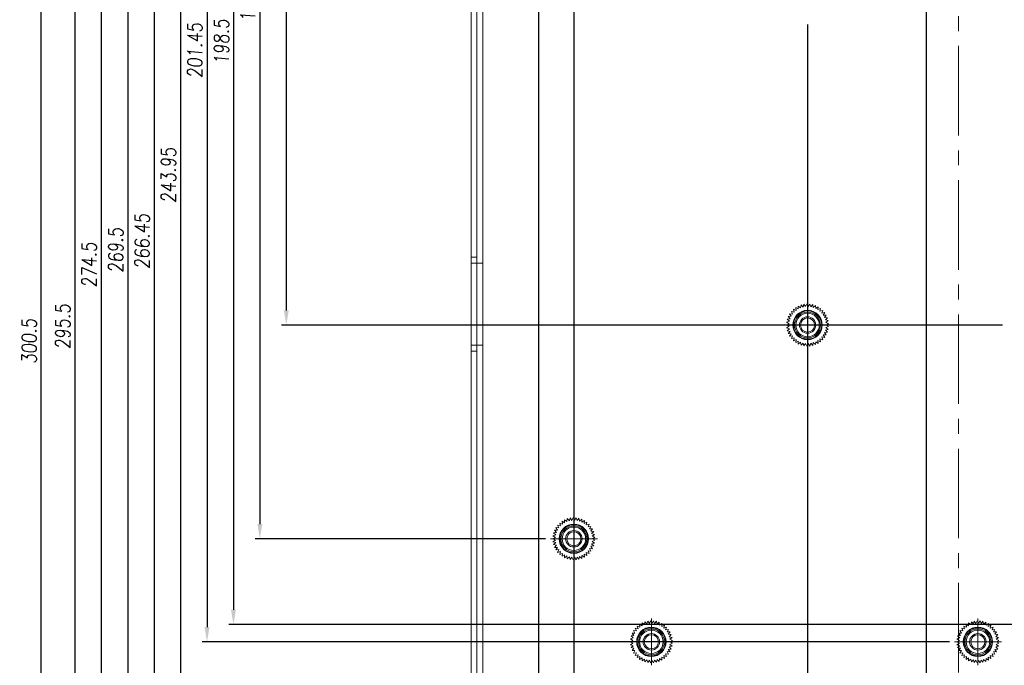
# Model space of a CAD drawing. Header units: millimetres. Extents: x 4065 to 8083, y -652 to 5416.
# Tile 104 of 256: x 4820 to 4988, y 2919 to 3029. Entities that reach past the tile are written whole.
import ezdxf

# ---------------------------------------------------------------- set-up
doc = ezdxf.new("R2010")
doc.units = ezdxf.units.MM
doc.header["$LTSCALE"] = 0.8
doc.header["$PDMODE"] = 3
doc.header["$PDSIZE"] = 0.3125
for name, pattern in [('CENTER', [50.8, 31.75, -6.35, 6.35, -6.35]), ('CENTER2', [28.575, 19.05, -3.175, 3.175, -3.175]), ('HIDDEN', [9.525, 6.35, -3.175])]:
    doc.linetypes.add(name, pattern=pattern)
doc.layers.get('0').update_dxf_attribs({"linetype": 'CONTINUOUS', "lineweight": 0})
doc.layers.get('Defpoints').update_dxf_attribs({"linetype": 'CONTINUOUS', "lineweight": 0})
for name, color, linetype, lineweight in [('1', 2, 'CENTER', 0), ('2', 3, 'CONTINUOUS', 0), ('3', 5, 'HIDDEN', 0), ('4', 1, 'CENTER2', 9), ('M3-4', 6, 'CONTINUOUS', 0)]:
    doc.layers.add(name, color=color, linetype=linetype, lineweight=lineweight)
doc.styles.get("Standard").update_dxf_attribs({"font": 'romans.shx', "width": 0.8, "oblique": 5, "bigfont": 'whgtxt.shx'})
doc.dimstyles.get("Standard").update_dxf_attribs({"dimtxt": 2.5, "dimasz": 2.5, "dimexe": 0.8, "dimexo": 0.8, "dimgap": 0.8, "dimtad": 1, "dimdsep": 46, "dimtxsty": 'Standard', "dimcen": 0, "dimclrd": 3, "dimclre": 3, "dimclrt": 3, "dimazin": 0, "dimtp": 0.001, "dimtm": 0.001, "dimtfac": 1, "dimtmove": 0, "dimatfit": 3, "dimfxl": 0, "dimtolj": 1, "dimarcsym": 0})

# ---------------------------------------------------------------- blocks, each defined once
blk = doc.blocks.new('X')
at = {"layer": '1'}
for p, q in [((5251.84, 13719.59), (5251.84, 13727.59)), ((5247.84, 13723.59), (5255.84, 13723.59))]:
    blk.add_line(p, q, dxfattribs=at)
blk = doc.blocks.new('*D818')
at = {"layer": '2', "color": 3, "lineweight": -2}
for p, q in [((4886.19, 3124.78), (4864.73, 3124.78)), ((4865.53, 3122.28), (4865.53, 2979.78)), ((4987.49, 2977.28), (4864.73, 2977.28))]:
    blk.add_line(p, q, dxfattribs=at)
at = {"layer": '2', "color": 3}
for points in [[(4865.11, 3122.28), (4865.95, 3122.28), (4865.53, 3124.78)], [(4865.11, 2979.78), (4865.95, 2979.78), (4865.53, 2977.28)]]:
    blk.add_solid(points, dxfattribs=at)
at = {"layer": 'Defpoints', "color": 0}
for p in [(4886.99, 3124.78), (4865.53, 2977.28), (4988.29, 2977.28)]:
    blk.add_point(p, dxfattribs=at)
at = {"layer": '2', "color": 3, "insert": (4863.48, 3051.03), "char_height": 2.5, "attachment_point": 5, "rotation": 90}
blk.add_mtext('\\A1;147.5', dxfattribs=at)
blk = doc.blocks.new('*D819')
at = {"layer": '2', "color": 3, "lineweight": -2}
for p, q in [((4886.19, 3124.78), (4860.23, 3124.78)), ((4861.03, 3122.28), (4861.03, 2943.38)), ((4909.69, 2940.88), (4860.23, 2940.88))]:
    blk.add_line(p, q, dxfattribs=at)
at = {"layer": '2', "color": 3}
for points in [[(4860.61, 3122.28), (4861.45, 3122.28), (4861.03, 3124.78)], [(4860.61, 2943.38), (4861.45, 2943.38), (4861.03, 2940.88)]]:
    blk.add_solid(points, dxfattribs=at)
at = {"layer": 'Defpoints', "color": 0}
for p in [(4886.99, 3124.78), (4861.03, 2940.88), (4910.49, 2940.88)]:
    blk.add_point(p, dxfattribs=at)
at = {"layer": '2', "color": 3, "insert": (4858.98, 3032.83), "char_height": 2.5, "attachment_point": 5, "rotation": 90}
blk.add_mtext('\\A1;183.9', dxfattribs=at)
blk = doc.blocks.new('*D820')
at = {"layer": '2', "color": 3, "lineweight": -2}
for p, q in [((4886.19, 3124.78), (4855.73, 3124.78)), ((4856.53, 3122.28), (4856.53, 2928.78)), ((5039.69, 2926.28), (4855.73, 2926.28))]:
    blk.add_line(p, q, dxfattribs=at)
at = {"layer": '2', "color": 3}
for points in [[(4856.11, 3122.28), (4856.95, 3122.28), (4856.53, 3124.78)], [(4856.11, 2928.78), (4856.95, 2928.78), (4856.53, 2926.28)]]:
    blk.add_solid(points, dxfattribs=at)
at = {"layer": 'Defpoints', "color": 0}
for p in [(4886.99, 3124.78), (4856.53, 2926.28), (5040.49, 2926.28)]:
    blk.add_point(p, dxfattribs=at)
at = {"layer": '2', "color": 3, "insert": (4854.48, 3025.53), "char_height": 2.5, "attachment_point": 5, "rotation": 90}
blk.add_mtext('\\A1;198.5', dxfattribs=at)
blk = doc.blocks.new('*D821')
at = {"layer": '2', "color": 3, "lineweight": -2}
for p, q in [((4886.19, 3124.78), (4851.23, 3124.78)), ((4852.03, 3122.28), (4852.03, 2925.83)), ((4978.49, 2923.33), (4851.23, 2923.33))]:
    blk.add_line(p, q, dxfattribs=at)
at = {"layer": '2', "color": 3}
for points in [[(4851.61, 3122.28), (4852.45, 3122.28), (4852.03, 3124.78)], [(4851.61, 2925.83), (4852.45, 2925.83), (4852.03, 2923.33)]]:
    blk.add_solid(points, dxfattribs=at)
at = {"layer": 'Defpoints', "color": 0}
for p in [(4886.99, 3124.78), (4852.03, 2923.33), (4979.29, 2923.33)]:
    blk.add_point(p, dxfattribs=at)
at = {"layer": '2', "color": 3, "insert": (4849.98, 3024.05), "char_height": 2.5, "attachment_point": 5, "rotation": 90}
blk.add_mtext('\\A1;201.45', dxfattribs=at)
blk = doc.blocks.new('*D822')
at = {"layer": '2', "color": 3, "lineweight": -2}
for p, q in [((4886.19, 3124.78), (4846.73, 3124.78)), ((4847.53, 3122.28), (4847.53, 2883.33)), ((4922.89, 2880.83), (4846.73, 2880.83))]:
    blk.add_line(p, q, dxfattribs=at)
at = {"layer": '2', "color": 3}
for points in [[(4847.11, 3122.28), (4847.95, 3122.28), (4847.53, 3124.78)], [(4847.11, 2883.33), (4847.95, 2883.33), (4847.53, 2880.83)]]:
    blk.add_solid(points, dxfattribs=at)
at = {"layer": 'Defpoints', "color": 0}
for p in [(4886.99, 3124.78), (4847.53, 2880.83), (4923.69, 2880.83)]:
    blk.add_point(p, dxfattribs=at)
at = {"layer": '2', "color": 3, "insert": (4845.48, 3002.8), "char_height": 2.5, "attachment_point": 5, "rotation": 90}
blk.add_mtext('\\A1;243.95', dxfattribs=at)
blk = doc.blocks.new('*D823')
at = {"layer": '2', "color": 3, "lineweight": -2}
for p, q in [((4886.19, 3124.78), (4842.23, 3124.78)), ((4843.03, 3122.28), (4843.03, 2860.83)), ((4978.49, 2858.33), (4842.23, 2858.33))]:
    blk.add_line(p, q, dxfattribs=at)
at = {"layer": '2', "color": 3}
for points in [[(4842.61, 3122.28), (4843.45, 3122.28), (4843.03, 3124.78)], [(4842.61, 2860.83), (4843.45, 2860.83), (4843.03, 2858.33)]]:
    blk.add_solid(points, dxfattribs=at)
at = {"layer": 'Defpoints', "color": 0}
for p in [(4886.99, 3124.78), (4843.03, 2858.33), (4979.29, 2858.33)]:
    blk.add_point(p, dxfattribs=at)
at = {"layer": '2', "color": 3, "insert": (4840.98, 2991.55), "char_height": 2.5, "attachment_point": 5, "rotation": 90}
blk.add_mtext('\\A1;266.45', dxfattribs=at)
blk = doc.blocks.new('*D824')
at = {"layer": '2', "color": 3, "lineweight": -2}
for p, q in [((4886.19, 3124.78), (4837.73, 3124.78)), ((4838.53, 3122.28), (4838.53, 2857.78)), ((4909.69, 2855.28), (4837.73, 2855.28))]:
    blk.add_line(p, q, dxfattribs=at)
at = {"layer": '2', "color": 3}
for points in [[(4838.11, 3122.28), (4838.95, 3122.28), (4838.53, 3124.78)], [(4838.11, 2857.78), (4838.95, 2857.78), (4838.53, 2855.28)]]:
    blk.add_solid(points, dxfattribs=at)
at = {"layer": 'Defpoints', "color": 0}
for p in [(4886.99, 3124.78), (4838.53, 2855.28), (4910.49, 2855.28)]:
    blk.add_point(p, dxfattribs=at)
at = {"layer": '2', "color": 3, "insert": (4836.48, 2990.03), "char_height": 2.5, "attachment_point": 5, "rotation": 90}
blk.add_mtext('\\A1;269.5', dxfattribs=at)
blk = doc.blocks.new('*D825')
at = {"layer": '2', "color": 3, "lineweight": -2}
for p, q in [((4886.19, 3124.78), (4833.23, 3124.78)), ((4834.03, 3122.28), (4834.03, 2852.78)), ((5039.69, 2850.28), (4833.23, 2850.28))]:
    blk.add_line(p, q, dxfattribs=at)
at = {"layer": '2', "color": 3}
for points in [[(4833.61, 3122.28), (4834.45, 3122.28), (4834.03, 3124.78)], [(4833.61, 2852.78), (4834.45, 2852.78), (4834.03, 2850.28)]]:
    blk.add_solid(points, dxfattribs=at)
at = {"layer": 'Defpoints', "color": 0}
for p in [(4886.99, 3124.78), (4834.03, 2850.28), (5040.49, 2850.28)]:
    blk.add_point(p, dxfattribs=at)
at = {"layer": '2', "color": 3, "insert": (4831.98, 2987.53), "char_height": 2.5, "attachment_point": 5, "rotation": 90}
blk.add_mtext('\\A1;274.5', dxfattribs=at)
blk = doc.blocks.new('*D826')
at = {"layer": '2', "color": 3, "lineweight": -2}
for p, q in [((4886.19, 3124.78), (4828.73, 3124.78)), ((4829.53, 3122.28), (4829.53, 2831.78)), ((5053.99, 2829.28), (4828.73, 2829.28))]:
    blk.add_line(p, q, dxfattribs=at)
at = {"layer": '2', "color": 3}
for points in [[(4829.11, 3122.28), (4829.95, 3122.28), (4829.53, 3124.78)], [(4829.11, 2831.78), (4829.95, 2831.78), (4829.53, 2829.28)]]:
    blk.add_solid(points, dxfattribs=at)
at = {"layer": 'Defpoints', "color": 0}
for p in [(4886.99, 3124.78), (4829.53, 2829.28), (5054.79, 2829.28)]:
    blk.add_point(p, dxfattribs=at)
at = {"layer": '2', "color": 3, "insert": (4827.48, 2977.03), "char_height": 2.5, "attachment_point": 5, "rotation": 90}
blk.add_mtext('\\A1;295.5', dxfattribs=at)
blk = doc.blocks.new('*D841')
at = {"layer": '2', "color": 3, "lineweight": -2}
for p, q in [((4992.32, 3028.48), (4992.32, 2792.63)), ((4979.99, 2807.48), (4979.99, 2792.63)), ((4982.49, 2793.43), (4989.82, 2793.43))]:
    blk.add_line(p, q, dxfattribs=at)
at = {"layer": '2', "color": 3}
for points in [[(4982.49, 2793.84), (4982.49, 2793.01), (4979.99, 2793.43)], [(4989.82, 2793.84), (4989.82, 2793.01), (4992.32, 2793.43)]]:
    blk.add_solid(points, dxfattribs=at)
at = {"layer": 'Defpoints', "color": 0}
for p in [(4992.32, 3029.28), (4979.99, 2808.28), (4992.32, 2793.43)]:
    blk.add_point(p, dxfattribs=at)
at = {"layer": '2', "color": 3, "insert": (4986.16, 2795.48), "char_height": 2.5, "attachment_point": 5}
blk.add_mtext('\\A1;12.32', dxfattribs=at)
blk = doc.blocks.new('*D842')
at = {"layer": '2', "color": 3, "lineweight": -2}
for p, q in [((5044.49, 3354.83), (5044.49, 2788.13)), ((4979.99, 2807.48), (4979.99, 2788.13)), ((4982.49, 2788.93), (5041.99, 2788.93))]:
    blk.add_line(p, q, dxfattribs=at)
at = {"layer": '2', "color": 3}
for points in [[(4982.49, 2789.34), (4982.49, 2788.51), (4979.99, 2788.93)], [(5041.99, 2789.34), (5041.99, 2788.51), (5044.49, 2788.93)]]:
    blk.add_solid(points, dxfattribs=at)
at = {"layer": 'Defpoints', "color": 0}
for p in [(5044.49, 3355.63), (4979.99, 2808.28), (5044.49, 2788.93)]:
    blk.add_point(p, dxfattribs=at)
at = {"layer": '2', "color": 3, "insert": (5012.24, 2790.98), "char_height": 2.5, "attachment_point": 5}
blk.add_mtext('\\A1;64.5', dxfattribs=at)
blk = doc.blocks.new('*D843')
at = {"layer": '2', "color": 3, "lineweight": -2}
for p, q in [((5052.49, 3407.48), (5052.49, 2783.63)), ((4979.99, 2807.48), (4979.99, 2783.63)), ((4982.49, 2784.43), (5049.99, 2784.43))]:
    blk.add_line(p, q, dxfattribs=at)
at = {"layer": '2', "color": 3}
for points in [[(4982.49, 2784.84), (4982.49, 2784.01), (4979.99, 2784.43)], [(5049.99, 2784.84), (5049.99, 2784.01), (5052.49, 2784.43)]]:
    blk.add_solid(points, dxfattribs=at)
at = {"layer": 'Defpoints', "color": 0}
for p in [(5052.49, 3408.28), (4979.99, 2808.28), (5052.49, 2784.43)]:
    blk.add_point(p, dxfattribs=at)
at = {"layer": '2', "color": 3, "insert": (5016.24, 2786.48), "char_height": 2.5, "attachment_point": 5}
blk.add_mtext('\\A1;72.5', dxfattribs=at)
blk = doc.blocks.new('*D845')
at = {"layer": '2', "color": 3, "lineweight": -2}
for p, q in [((4974.49, 3354.83), (4974.49, 2792.63)), ((4979.99, 2807.48), (4979.99, 2792.63)), ((4971.99, 2793.43), (4963.66, 2793.43)), ((4979.99, 2793.43), (4974.49, 2793.43)), ((4982.49, 2793.43), (4984.99, 2793.43))]:
    blk.add_line(p, q, dxfattribs=at)
at = {"layer": '2', "color": 3}
for points in [[(4971.99, 2793.84), (4971.99, 2793.01), (4974.49, 2793.43)], [(4982.49, 2793.84), (4982.49, 2793.01), (4979.99, 2793.43)]]:
    blk.add_solid(points, dxfattribs=at)
at = {"layer": 'Defpoints', "color": 0}
for p in [(4974.49, 3355.63), (4979.99, 2808.28), (4974.49, 2793.43)]:
    blk.add_point(p, dxfattribs=at)
at = {"layer": '2', "color": 3, "insert": (4966.58, 2795.48), "char_height": 2.5, "attachment_point": 5}
blk.add_mtext('\\A1;5.5', dxfattribs=at)
blk = doc.blocks.new('*D846')
at = {"layer": '2', "color": 3, "lineweight": -2}
for p, q in [((4954.29, 3028.48), (4954.29, 2788.13)), ((4979.99, 2807.48), (4979.99, 2788.13)), ((4977.49, 2788.93), (4956.79, 2788.93))]:
    blk.add_line(p, q, dxfattribs=at)
at = {"layer": '2', "color": 3}
for points in [[(4956.79, 2789.34), (4956.79, 2788.51), (4954.29, 2788.93)], [(4977.49, 2789.34), (4977.49, 2788.51), (4979.99, 2788.93)]]:
    blk.add_solid(points, dxfattribs=at)
at = {"layer": 'Defpoints', "color": 0}
for p in [(4954.29, 3029.28), (4979.99, 2808.28), (4954.29, 2788.93)]:
    blk.add_point(p, dxfattribs=at)
at = {"layer": '2', "color": 3, "insert": (4967.14, 2790.98), "char_height": 2.5, "attachment_point": 5}
blk.add_mtext('\\A1;25.7', dxfattribs=at)
blk = doc.blocks.new('*D848')
at = {"layer": '2', "color": 3, "lineweight": -2}
for p, q in [((4914.49, 3118.23), (4914.49, 2779.13)), ((4979.99, 2807.48), (4979.99, 2779.13)), ((4977.49, 2779.93), (4916.99, 2779.93))]:
    blk.add_line(p, q, dxfattribs=at)
at = {"layer": '2', "color": 3}
for points in [[(4916.99, 2780.34), (4916.99, 2779.51), (4914.49, 2779.93)], [(4977.49, 2780.34), (4977.49, 2779.51), (4979.99, 2779.93)]]:
    blk.add_solid(points, dxfattribs=at)
at = {"layer": 'Defpoints', "color": 0}
for p in [(4914.49, 3119.03), (4979.99, 2808.28), (4914.49, 2779.93)]:
    blk.add_point(p, dxfattribs=at)
at = {"layer": '2', "color": 3, "insert": (4947.24, 2781.98), "char_height": 2.5, "attachment_point": 5}
blk.add_mtext('\\A1;65.5', dxfattribs=at)
blk = doc.blocks.new('*D849')
at = {"layer": '2', "color": 3, "lineweight": -2}
for p, q in [((4908.49, 3407.48), (4908.49, 2774.63)), ((4979.99, 2807.48), (4979.99, 2774.63)), ((4977.49, 2775.43), (4910.99, 2775.43))]:
    blk.add_line(p, q, dxfattribs=at)
at = {"layer": '2', "color": 3}
for points in [[(4910.99, 2775.84), (4910.99, 2775.01), (4908.49, 2775.43)], [(4977.49, 2775.84), (4977.49, 2775.01), (4979.99, 2775.43)]]:
    blk.add_solid(points, dxfattribs=at)
at = {"layer": 'Defpoints', "color": 0}
for p in [(4908.49, 3408.28), (4979.99, 2808.28), (4908.49, 2775.43)]:
    blk.add_point(p, dxfattribs=at)
at = {"layer": '2', "color": 3, "insert": (4944.24, 2777.48), "char_height": 2.5, "attachment_point": 5}
blk.add_mtext('\\A1;71.5', dxfattribs=at)
blk = doc.blocks.new('*D853')
at = {"layer": '2', "color": 3, "lineweight": -2}
for p, q in [((4886.19, 3124.78), (4822.99, 3124.78)), ((4823.79, 2826.78), (4823.79, 3122.28)), ((4896.19, 2824.28), (4822.99, 2824.28))]:
    blk.add_line(p, q, dxfattribs=at)
at = {"layer": '2', "color": 3}
for points in [[(4823.37, 3122.28), (4824.21, 3122.28), (4823.79, 3124.78)], [(4823.37, 2826.78), (4824.21, 2826.78), (4823.79, 2824.28)]]:
    blk.add_solid(points, dxfattribs=at)
at = {"layer": 'Defpoints', "color": 0}
for p in [(4823.79, 3124.78), (4886.99, 3124.78), (4896.99, 2824.28)]:
    blk.add_point(p, dxfattribs=at)
at = {"layer": '2', "color": 3, "insert": (4821.74, 2974.53), "char_height": 2.5, "attachment_point": 5, "rotation": 90}
blk.add_mtext('\\A1;300.5', dxfattribs=at)

msp = doc.modelspace()

# ---------------------------------------------------------------- linework, layer by layer
for p, q in [((4896.995, 2824.28), (4896.995, 3425.28)), ((4898.995, 2824.28), (4898.995, 3374.28))]:
    msp.add_line(p, q)
at = {"layer": '3'}
for p, q in [((4897.995, 3374.28), (4897.995, 2824.28)), ((4897.995, 2824.28), (4897.995, 3374.28)), ((4896.995, 2988.83), (4897.995, 2988.83)), ((4896.995, 2987.83), (4898.995, 2987.83)), ((4896.995, 2973.83), (4898.995, 2973.83)), ((4896.995, 2972.83), (4897.995, 2972.83))]:
    msp.add_line(p, q, dxfattribs=at)
at = {"layer": '4'}
msp.add_line((4979.995, 3436.28), (4979.995, 2808.28), dxfattribs=at)
at = {"layer": 'M3-4', "linetype": 'Continuous'}
for p, q in [((4951.537, 2979.594), (4952.024, 2979.472)), ((4951.741, 2979.135), (4951.537, 2979.594)), ((4951.886, 2979.955), (4952.352, 2979.767)), ((4952.024, 2979.472), (4951.886, 2979.955)), ((4952.282, 2980.264), (4952.717, 2980.013)), ((4952.352, 2979.767), (4952.282, 2980.264)), ((4952.717, 2980.516), (4953.112, 2980.206)), ((4952.717, 2980.013), (4952.717, 2980.516)), ((4953.112, 2980.206), (4953.182, 2980.704)), ((4953.182, 2980.704), (4953.531, 2980.342)), ((4953.531, 2980.342), (4953.67, 2980.825)), ((4953.67, 2980.825), (4953.965, 2980.419)), ((4953.965, 2980.419), (4954.169, 2980.878)), ((4954.169, 2980.878), (4954.405, 2980.434)), ((4954.405, 2980.434), (4954.671, 2980.86)), ((4954.671, 2980.86), (4954.843, 2980.388)), ((4954.843, 2980.388), (4955.166, 2980.773)), ((4955.166, 2980.773), (4955.27, 2980.282)), ((4955.27, 2980.282), (4955.643, 2980.618)), ((4955.643, 2980.618), (4955.678, 2980.117)), ((4955.678, 2980.117), (4956.095, 2980.398)), ((4956.095, 2980.398), (4956.06, 2979.897)), ((4956.06, 2979.897), (4956.511, 2980.117)), ((4956.511, 2980.117), (4956.407, 2979.626)), ((4956.407, 2979.626), (4956.884, 2979.781)), ((4956.884, 2979.781), (4956.713, 2979.309)), ((4956.713, 2979.309), (4957.207, 2979.396)), ((4957.207, 2979.396), (4956.971, 2978.953)), ((4950.73, 2977.781), (4951.207, 2977.936)), ((4951.146, 2977.5), (4950.73, 2977.781)), ((4950.834, 2978.272), (4951.329, 2978.359)), ((4951.207, 2977.936), (4950.834, 2978.272)), ((4951.006, 2978.744), (4951.508, 2978.762)), ((4951.329, 2978.359), (4951.006, 2978.744)), ((4951.242, 2979.188), (4951.741, 2979.135)), ((4951.508, 2978.762), (4951.242, 2979.188)), ((4956.971, 2978.953), (4957.473, 2978.97)), ((4957.473, 2978.97), (4957.178, 2978.564)), ((4957.178, 2978.564), (4957.678, 2978.511)), ((4957.678, 2978.511), (4957.329, 2978.15)), ((4957.329, 2978.15), (4957.816, 2978.028)), ((4957.816, 2978.028), (4957.42, 2977.719)), ((4957.42, 2977.719), (4957.886, 2977.531)), ((4950.695, 2977.28), (4951.146, 2977.5)), ((4951.146, 2977.06), (4950.695, 2977.28)), ((4950.73, 2976.779), (4951.146, 2977.06)), ((4951.207, 2976.624), (4950.73, 2976.779)), ((4950.834, 2976.288), (4951.207, 2976.624)), ((4951.329, 2976.2), (4950.834, 2976.288)), ((4951.006, 2975.816), (4951.329, 2976.2)), ((4957.678, 2976.049), (4957.178, 2975.996)), ((4957.816, 2976.531), (4957.329, 2976.41)), ((4957.329, 2976.41), (4957.678, 2976.049)), ((4957.886, 2977.029), (4957.42, 2976.841)), ((4957.42, 2976.841), (4957.816, 2976.531)), ((4957.886, 2977.531), (4957.451, 2977.28)), ((4957.451, 2977.28), (4957.886, 2977.029)), ((4951.508, 2975.798), (4951.006, 2975.816)), ((4951.242, 2975.372), (4951.508, 2975.798)), ((4951.741, 2975.425), (4951.242, 2975.372)), ((4951.537, 2974.966), (4951.741, 2975.425)), ((4952.024, 2975.087), (4951.537, 2974.966)), ((4951.886, 2974.605), (4952.024, 2975.087)), ((4952.352, 2974.793), (4951.886, 2974.605)), ((4952.282, 2974.295), (4952.352, 2974.793)), ((4952.717, 2974.547), (4952.282, 2974.295)), ((4952.717, 2974.044), (4952.717, 2974.547)), ((4953.112, 2974.353), (4952.717, 2974.044)), ((4953.182, 2973.856), (4953.112, 2974.353)), ((4955.678, 2974.443), (4955.643, 2973.942)), ((4956.095, 2974.162), (4955.678, 2974.443)), ((4956.511, 2974.443), (4956.06, 2974.663)), ((4956.06, 2974.663), (4956.095, 2974.162)), ((4956.884, 2974.779), (4956.407, 2974.934)), ((4956.407, 2974.934), (4956.511, 2974.443)), ((4957.207, 2975.164), (4956.713, 2975.251)), ((4956.713, 2975.251), (4956.884, 2974.779)), ((4957.473, 2975.59), (4956.971, 2975.607)), ((4956.971, 2975.607), (4957.207, 2975.164)), ((4957.178, 2975.996), (4957.473, 2975.59)), ((4953.531, 2974.217), (4953.182, 2973.856)), ((4953.67, 2973.735), (4953.531, 2974.217)), ((4953.965, 2974.141), (4953.67, 2973.735)), ((4954.169, 2973.682), (4953.965, 2974.141)), ((4954.405, 2974.126), (4954.169, 2973.682)), ((4954.671, 2973.7), (4954.405, 2974.126)), ((4954.843, 2974.172), (4954.671, 2973.7)), ((4955.166, 2973.787), (4954.843, 2974.172)), ((4955.27, 2974.278), (4955.166, 2973.787)), ((4955.643, 2973.942), (4955.27, 2974.278)), ((4913.312, 2943.806), (4913.382, 2944.304)), ((4913.382, 2944.304), (4913.731, 2943.942)), ((4913.731, 2943.942), (4913.87, 2944.425)), ((4913.87, 2944.425), (4914.165, 2944.019)), ((4914.165, 2944.019), (4914.369, 2944.478)), ((4914.369, 2944.478), (4914.605, 2944.034)), ((4914.605, 2944.034), (4914.871, 2944.46)), ((4914.871, 2944.46), (4915.043, 2943.988)), ((4915.043, 2943.988), (4915.366, 2944.373)), ((4915.366, 2944.373), (4915.47, 2943.882)), ((4915.47, 2943.882), (4915.843, 2944.218)), ((4915.843, 2944.218), (4915.878, 2943.717)), ((4911.442, 2942.788), (4911.941, 2942.735)), ((4911.708, 2942.362), (4911.442, 2942.788)), ((4911.737, 2943.194), (4912.224, 2943.072)), ((4911.941, 2942.735), (4911.737, 2943.194)), ((4912.086, 2943.555), (4912.552, 2943.367)), ((4912.224, 2943.072), (4912.086, 2943.555)), ((4912.482, 2943.864), (4912.917, 2943.613)), ((4912.552, 2943.367), (4912.482, 2943.864)), ((4912.917, 2944.116), (4913.312, 2943.806)), ((4912.917, 2943.613), (4912.917, 2944.116)), ((4915.878, 2943.717), (4916.295, 2943.998)), ((4916.295, 2943.998), (4916.26, 2943.497)), ((4916.26, 2943.497), (4916.711, 2943.717)), ((4916.711, 2943.717), (4916.607, 2943.226)), ((4916.607, 2943.226), (4917.084, 2943.381)), ((4917.084, 2943.381), (4916.913, 2942.909)), ((4916.913, 2942.909), (4917.407, 2942.996)), ((4917.407, 2942.996), (4917.171, 2942.553)), ((4917.171, 2942.553), (4917.673, 2942.57)), ((4917.673, 2942.57), (4917.378, 2942.164)), ((4910.895, 2940.88), (4911.346, 2941.1)), ((4911.346, 2940.66), (4910.895, 2940.88)), ((4910.93, 2941.381), (4911.407, 2941.536)), ((4911.346, 2941.1), (4910.93, 2941.381)), ((4911.034, 2941.872), (4911.529, 2941.959)), ((4911.407, 2941.536), (4911.034, 2941.872)), ((4911.206, 2942.344), (4911.708, 2942.362)), ((4911.529, 2941.959), (4911.206, 2942.344)), ((4917.378, 2942.164), (4917.878, 2942.111)), ((4917.878, 2942.111), (4917.529, 2941.75)), ((4917.529, 2941.75), (4918.016, 2941.628)), ((4918.016, 2941.628), (4917.62, 2941.319)), ((4917.62, 2941.319), (4918.086, 2941.131)), ((4918.086, 2941.131), (4917.651, 2940.88)), ((4917.651, 2940.88), (4918.086, 2940.629)), ((4910.93, 2940.379), (4911.346, 2940.66)), ((4911.407, 2940.224), (4910.93, 2940.379)), ((4911.034, 2939.888), (4911.407, 2940.224)), ((4911.529, 2939.8), (4911.034, 2939.888)), ((4911.206, 2939.416), (4911.529, 2939.8)), ((4911.708, 2939.398), (4911.206, 2939.416)), ((4911.442, 2938.972), (4911.708, 2939.398)), ((4917.673, 2939.19), (4917.171, 2939.207)), ((4917.171, 2939.207), (4917.407, 2938.764)), ((4917.878, 2939.649), (4917.378, 2939.596)), ((4917.378, 2939.596), (4917.673, 2939.19)), ((4918.016, 2940.131), (4917.529, 2940.01)), ((4917.529, 2940.01), (4917.878, 2939.649)), ((4918.086, 2940.629), (4917.62, 2940.441)), ((4917.62, 2940.441), (4918.016, 2940.131)), ((4911.941, 2939.025), (4911.442, 2938.972)), ((4911.737, 2938.566), (4911.941, 2939.025)), ((4912.224, 2938.687), (4911.737, 2938.566)), ((4912.086, 2938.205), (4912.224, 2938.687)), ((4912.552, 2938.393), (4912.086, 2938.205)), ((4912.482, 2937.895), (4912.552, 2938.393)), ((4912.917, 2938.147), (4912.482, 2937.895)), ((4912.917, 2937.644), (4912.917, 2938.147)), ((4913.312, 2937.953), (4912.917, 2937.644)), ((4913.382, 2937.456), (4913.312, 2937.953)), ((4913.731, 2937.817), (4913.382, 2937.456)), ((4913.87, 2937.335), (4913.731, 2937.817)), ((4914.165, 2937.741), (4913.87, 2937.335)), ((4914.369, 2937.282), (4914.165, 2937.741)), ((4914.605, 2937.726), (4914.369, 2937.282)), ((4914.871, 2937.3), (4914.605, 2937.726)), ((4915.043, 2937.772), (4914.871, 2937.3)), ((4915.366, 2937.387), (4915.043, 2937.772)), ((4915.47, 2937.878), (4915.366, 2937.387)), ((4915.843, 2937.542), (4915.47, 2937.878)), ((4915.878, 2938.043), (4915.843, 2937.542)), ((4916.295, 2937.762), (4915.878, 2938.043)), ((4916.711, 2938.043), (4916.26, 2938.263)), ((4916.26, 2938.263), (4916.295, 2937.762)), ((4917.084, 2938.379), (4916.607, 2938.534)), ((4916.607, 2938.534), (4916.711, 2938.043)), ((4917.407, 2938.764), (4916.913, 2938.851)), ((4916.913, 2938.851), (4917.084, 2938.379)), ((4925.286, 2926.005), (4925.752, 2925.817)), ((4925.424, 2925.522), (4925.286, 2926.005)), ((4925.682, 2926.314), (4926.117, 2926.063)), ((4925.752, 2925.817), (4925.682, 2926.314)), ((4926.117, 2926.566), (4926.512, 2926.256)), ((4926.117, 2926.063), (4926.117, 2926.566)), ((4926.512, 2926.256), (4926.582, 2926.754)), ((4926.582, 2926.754), (4926.931, 2926.392)), ((4926.931, 2926.392), (4927.07, 2926.875)), ((4927.07, 2926.875), (4927.365, 2926.469)), ((4927.365, 2926.469), (4927.569, 2926.928)), ((4927.569, 2926.928), (4927.805, 2926.484)), ((4927.805, 2926.484), (4928.071, 2926.91)), ((4928.071, 2926.91), (4928.243, 2926.438)), ((4928.243, 2926.438), (4928.566, 2926.823)), ((4928.566, 2926.823), (4928.67, 2926.332)), ((4928.67, 2926.332), (4929.043, 2926.668)), ((4929.043, 2926.668), (4929.078, 2926.167)), ((4929.078, 2926.167), (4929.495, 2926.448)), ((4929.495, 2926.448), (4929.46, 2925.947)), ((4929.46, 2925.947), (4929.911, 2926.167)), ((4929.911, 2926.167), (4929.807, 2925.676)), ((4929.807, 2925.676), (4930.284, 2925.831)), ((4930.284, 2925.831), (4930.113, 2925.359)), ((4980.886, 2926.005), (4981.352, 2925.817)), ((4981.024, 2925.522), (4980.886, 2926.005)), ((4981.282, 2926.314), (4981.717, 2926.063)), ((4981.352, 2925.817), (4981.282, 2926.314)), ((4981.717, 2926.566), (4982.112, 2926.256)), ((4981.717, 2926.063), (4981.717, 2926.566)), ((4982.112, 2926.256), (4982.182, 2926.754)), ((4982.182, 2926.754), (4982.531, 2926.392)), ((4982.531, 2926.392), (4982.67, 2926.875)), ((4982.67, 2926.875), (4982.965, 2926.469)), ((4982.965, 2926.469), (4983.169, 2926.928)), ((4983.169, 2926.928), (4983.405, 2926.484)), ((4983.405, 2926.484), (4983.671, 2926.91)), ((4983.671, 2926.91), (4983.843, 2926.438)), ((4983.843, 2926.438), (4984.166, 2926.823)), ((4984.166, 2926.823), (4984.27, 2926.332)), ((4984.27, 2926.332), (4984.643, 2926.668)), ((4984.643, 2926.668), (4984.678, 2926.167)), ((4984.678, 2926.167), (4985.095, 2926.448)), ((4985.095, 2926.448), (4985.06, 2925.947)), ((4985.06, 2925.947), (4985.511, 2926.167)), ((4985.511, 2926.167), (4985.407, 2925.676)), ((4985.407, 2925.676), (4985.884, 2925.831)), ((4985.884, 2925.831), (4985.713, 2925.359)), ((4924.234, 2924.322), (4924.729, 2924.409)), ((4924.607, 2923.986), (4924.234, 2924.322)), ((4924.406, 2924.794), (4924.908, 2924.812)), ((4924.729, 2924.409), (4924.406, 2924.794)), ((4924.642, 2925.238), (4925.141, 2925.185)), ((4924.908, 2924.812), (4924.642, 2925.238)), ((4924.937, 2925.644), (4925.424, 2925.522)), ((4925.141, 2925.185), (4924.937, 2925.644)), ((4930.113, 2925.359), (4930.607, 2925.446)), ((4930.607, 2925.446), (4930.371, 2925.003)), ((4930.371, 2925.003), (4930.873, 2925.02)), ((4930.873, 2925.02), (4930.578, 2924.614)), ((4930.578, 2924.614), (4931.078, 2924.561)), ((4931.078, 2924.561), (4930.729, 2924.2)), ((4930.729, 2924.2), (4931.216, 2924.078)), ((4931.216, 2924.078), (4930.82, 2923.769)), ((4979.834, 2924.322), (4980.329, 2924.409)), ((4980.207, 2923.986), (4979.834, 2924.322)), ((4980.006, 2924.794), (4980.508, 2924.812)), ((4980.329, 2924.409), (4980.006, 2924.794)), ((4980.242, 2925.238), (4980.741, 2925.185)), ((4980.508, 2924.812), (4980.242, 2925.238)), ((4980.537, 2925.644), (4981.024, 2925.522)), ((4980.741, 2925.185), (4980.537, 2925.644)), ((4985.713, 2925.359), (4986.207, 2925.446)), ((4986.207, 2925.446), (4985.971, 2925.003)), ((4985.971, 2925.003), (4986.473, 2925.02)), ((4986.473, 2925.02), (4986.178, 2924.614)), ((4986.178, 2924.614), (4986.678, 2924.561)), ((4986.678, 2924.561), (4986.329, 2924.2)), ((4986.329, 2924.2), (4986.816, 2924.078)), ((4986.816, 2924.078), (4986.42, 2923.769)), ((4924.095, 2923.33), (4924.546, 2923.55)), ((4924.546, 2923.11), (4924.095, 2923.33)), ((4924.13, 2923.831), (4924.607, 2923.986)), ((4924.546, 2923.55), (4924.13, 2923.831)), ((4924.13, 2922.829), (4924.546, 2923.11)), ((4924.607, 2922.674), (4924.13, 2922.829)), ((4924.234, 2922.338), (4924.607, 2922.674)), ((4931.216, 2922.581), (4930.729, 2922.46)), ((4930.729, 2922.46), (4931.078, 2922.099)), ((4930.82, 2923.769), (4931.286, 2923.581)), ((4931.286, 2923.079), (4930.82, 2922.891)), ((4930.82, 2922.891), (4931.216, 2922.581)), ((4931.286, 2923.581), (4930.851, 2923.33)), ((4930.851, 2923.33), (4931.286, 2923.079)), ((4979.695, 2923.33), (4980.146, 2923.55)), ((4980.146, 2923.11), (4979.695, 2923.33)), ((4979.73, 2923.831), (4980.207, 2923.986)), ((4980.146, 2923.55), (4979.73, 2923.831)), ((4979.73, 2922.829), (4980.146, 2923.11)), ((4980.207, 2922.674), (4979.73, 2922.829)), ((4979.834, 2922.338), (4980.207, 2922.674)), ((4986.816, 2922.581), (4986.329, 2922.46)), ((4986.329, 2922.46), (4986.678, 2922.099)), ((4986.42, 2923.769), (4986.886, 2923.581)), ((4986.886, 2923.079), (4986.42, 2922.891)), ((4986.42, 2922.891), (4986.816, 2922.581)), ((4986.886, 2923.581), (4986.451, 2923.33)), ((4986.451, 2923.33), (4986.886, 2923.079)), ((4924.729, 2922.25), (4924.234, 2922.338)), ((4924.406, 2921.866), (4924.729, 2922.25)), ((4924.908, 2921.848), (4924.406, 2921.866)), ((4924.642, 2921.422), (4924.908, 2921.848)), ((4925.141, 2921.475), (4924.642, 2921.422)), ((4924.937, 2921.016), (4925.141, 2921.475)), ((4925.424, 2921.137), (4924.937, 2921.016)), ((4925.286, 2920.655), (4925.424, 2921.137)), ((4925.752, 2920.843), (4925.286, 2920.655)), ((4925.682, 2920.345), (4925.752, 2920.843)), ((4929.911, 2920.493), (4929.46, 2920.713)), ((4929.46, 2920.713), (4929.495, 2920.212)), ((4930.284, 2920.829), (4929.807, 2920.984)), ((4929.807, 2920.984), (4929.911, 2920.493)), ((4930.607, 2921.214), (4930.113, 2921.301)), ((4930.113, 2921.301), (4930.284, 2920.829)), ((4930.873, 2921.64), (4930.371, 2921.657)), ((4930.371, 2921.657), (4930.607, 2921.214)), ((4931.078, 2922.099), (4930.578, 2922.046)), ((4930.578, 2922.046), (4930.873, 2921.64)), ((4980.329, 2922.25), (4979.834, 2922.338)), ((4980.006, 2921.866), (4980.329, 2922.25)), ((4980.508, 2921.848), (4980.006, 2921.866)), ((4980.242, 2921.422), (4980.508, 2921.848)), ((4980.741, 2921.475), (4980.242, 2921.422)), ((4980.537, 2921.016), (4980.741, 2921.475)), ((4981.024, 2921.137), (4980.537, 2921.016)), ((4980.886, 2920.655), (4981.024, 2921.137)), ((4981.352, 2920.843), (4980.886, 2920.655)), ((4981.282, 2920.345), (4981.352, 2920.843)), ((4985.511, 2920.493), (4985.06, 2920.713)), ((4985.06, 2920.713), (4985.095, 2920.212)), ((4985.884, 2920.829), (4985.407, 2920.984)), ((4985.407, 2920.984), (4985.511, 2920.493)), ((4986.207, 2921.214), (4985.713, 2921.301)), ((4985.713, 2921.301), (4985.884, 2920.829)), ((4986.473, 2921.64), (4985.971, 2921.657)), ((4985.971, 2921.657), (4986.207, 2921.214)), ((4986.678, 2922.099), (4986.178, 2922.046)), ((4986.178, 2922.046), (4986.473, 2921.64)), ((4926.117, 2920.597), (4925.682, 2920.345)), ((4926.117, 2920.094), (4926.117, 2920.597)), ((4926.512, 2920.403), (4926.117, 2920.094)), ((4926.582, 2919.906), (4926.512, 2920.403)), ((4926.931, 2920.267), (4926.582, 2919.906)), ((4927.07, 2919.785), (4926.931, 2920.267)), ((4927.365, 2920.191), (4927.07, 2919.785)), ((4927.569, 2919.732), (4927.365, 2920.191)), ((4927.805, 2920.176), (4927.569, 2919.732)), ((4928.071, 2919.75), (4927.805, 2920.176)), ((4928.243, 2920.222), (4928.071, 2919.75)), ((4928.566, 2919.837), (4928.243, 2920.222)), ((4928.67, 2920.328), (4928.566, 2919.837)), ((4929.043, 2919.992), (4928.67, 2920.328)), ((4929.078, 2920.493), (4929.043, 2919.992)), ((4929.495, 2920.212), (4929.078, 2920.493)), ((4981.717, 2920.597), (4981.282, 2920.345)), ((4981.717, 2920.094), (4981.717, 2920.597)), ((4982.112, 2920.403), (4981.717, 2920.094)), ((4982.182, 2919.906), (4982.112, 2920.403)), ((4982.531, 2920.267), (4982.182, 2919.906)), ((4982.67, 2919.785), (4982.531, 2920.267)), ((4982.965, 2920.191), (4982.67, 2919.785)), ((4983.169, 2919.732), (4982.965, 2920.191)), ((4983.405, 2920.176), (4983.169, 2919.732)), ((4983.671, 2919.75), (4983.405, 2920.176)), ((4983.843, 2920.222), (4983.671, 2919.75)), ((4984.166, 2919.837), (4983.843, 2920.222)), ((4984.27, 2920.328), (4984.166, 2919.837)), ((4984.643, 2919.992), (4984.27, 2920.328)), ((4984.678, 2920.493), (4984.643, 2919.992)), ((4985.095, 2920.212), (4984.678, 2920.493))]:
    msp.add_line(p, q, dxfattribs=at)
for centre, radius in [((4954.295, 2977.28), 2.5), ((4954.295, 2977.28), 2.4), ((4954.295, 2977.28), 2.2), ((4954.295, 2977.28), 2), ((4954.295, 2977.28), 1.4), ((4954.295, 2977.28), 1.2), ((4914.495, 2940.88), 2.5), ((4914.495, 2940.88), 2.4), ((4914.495, 2940.88), 2.2), ((4914.495, 2940.88), 2), ((4914.495, 2940.88), 1.4), ((4914.495, 2940.88), 1.2), ((4927.695, 2923.33), 2.5), ((4927.695, 2923.33), 2.4), ((4983.295, 2923.33), 2.5), ((4983.295, 2923.33), 2.4), ((4927.695, 2923.33), 2.2), ((4927.695, 2923.33), 2), ((4927.695, 2923.33), 1.4), ((4927.695, 2923.33), 1.2), ((4983.295, 2923.33), 2.2), ((4983.295, 2923.33), 2), ((4983.295, 2923.33), 1.4), ((4983.295, 2923.33), 1.2)]:
    msp.add_circle(centre, radius, dxfattribs=at)

# ---------------------------------------------------------------- block references
for p in [(-297.544, -10746.312), (-337.344, -10782.712), (-324.144, -10800.262), (-268.544, -10800.262)]:
    msp.add_blockref('X', p)

# ---------------------------------------------------------------- dimensions: what is measured, and where the dimension line sits
at = {"layer": '2'}
for base, p2, picture, middle in [((4908.495, 2775.428), (4908.495, 3408.28), '*D849', (4944.245, 2777.478)), ((5052.495, 2784.428), (5052.495, 3408.28), '*D843', (5016.245, 2786.478)), ((4974.495, 2793.428), (4974.495, 3355.63), '*D845', (4966.579, 2795.478)), ((5044.495, 2788.928), (5044.495, 3355.63), '*D842', (5012.245, 2790.978)), ((4914.495, 2779.928), (4914.495, 3119.03), '*D848', (4947.245, 2781.978)), ((4954.295, 2788.928), (4954.295, 3029.28), '*D846', (4967.145, 2790.978)), ((4992.317, 2793.428), (4992.317, 3029.28), '*D841', (4986.156, 2795.478))]:
    dim = msp.add_linear_dim(base=base, p1=(4979.995, 2808.28), p2=p2, dimstyle='Standard', override={"dimazin": 2}, dxfattribs=at)
    dim.commit()
    dim.dimension.update_dxf_attribs({"geometry": picture, "text_midpoint": middle})
for base, p1, p2, picture, middle in [((4823.789, 3124.78), (4896.995, 2824.28), (4886.995, 3124.78), '*D853', (4821.739, 2974.53)), ((4829.53, 2829.28), (4886.995, 3124.78), (5054.795, 2829.28), '*D826', (4827.48, 2977.03)), ((4834.03, 2850.28), (4886.995, 3124.78), (5040.495, 2850.28), '*D825', (4831.98, 2987.53)), ((4838.53, 2855.28), (4886.995, 3124.78), (4910.495, 2855.28), '*D824', (4836.48, 2990.03)), ((4843.03, 2858.33), (4886.995, 3124.78), (4979.295, 2858.33), '*D823', (4840.98, 2991.555)), ((4847.53, 2880.83), (4886.995, 3124.78), (4923.695, 2880.83), '*D822', (4845.48, 3002.805)), ((4852.03, 2923.33), (4886.995, 3124.78), (4979.295, 2923.33), '*D821', (4849.98, 3024.055)), ((4856.53, 2926.28), (4886.995, 3124.78), (5040.495, 2926.28), '*D820', (4854.48, 3025.53)), ((4861.03, 2940.88), (4886.995, 3124.78), (4910.495, 2940.88), '*D819', (4858.98, 3032.83)), ((4865.53, 2977.28), (4886.995, 3124.78), (4988.295, 2977.28), '*D818', (4863.48, 3051.03))]:
    dim = msp.add_linear_dim(base=base, p1=p1, p2=p2, angle=90, dimstyle='Standard', override={"dimazin": 2}, dxfattribs=at)
    dim.commit()
    dim.dimension.update_dxf_attribs({"geometry": picture, "text_midpoint": middle})

doc.saveas('drawing.dxf')
